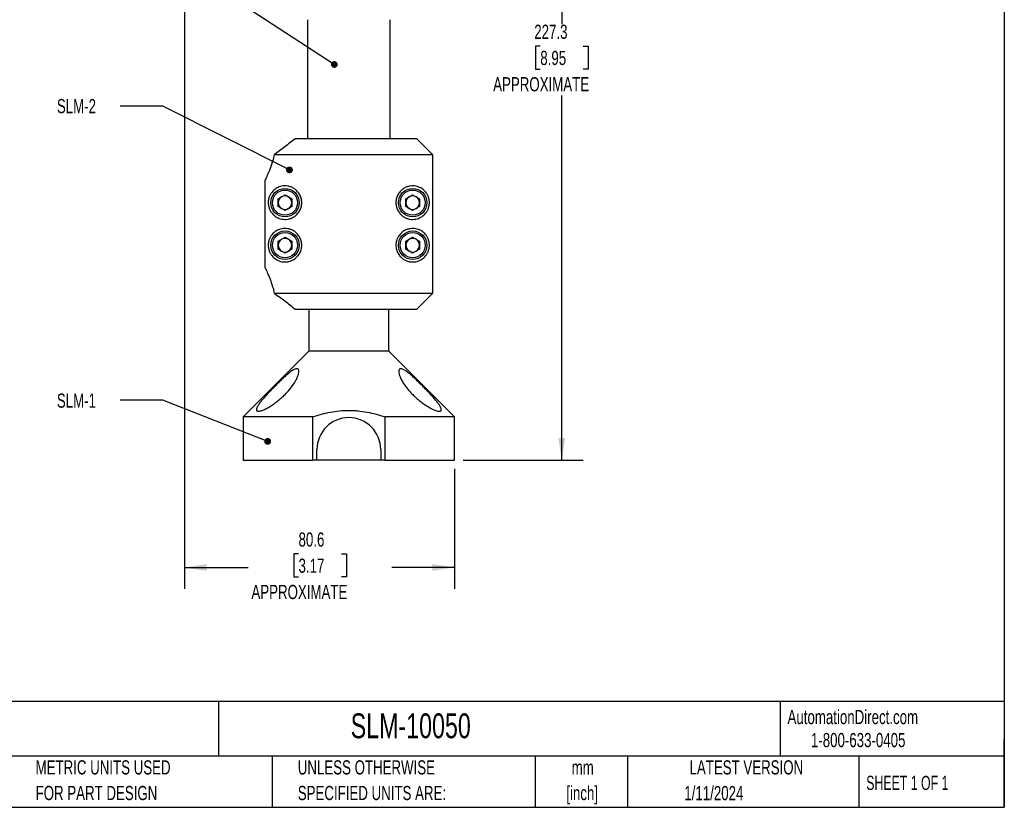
# Model space of a CAD drawing. Header units: millimetres. Extents: x 6 to 273, y 6 to 210.
# Tile 4 of 5: x 126 to 273, y 6 to 124. Entities that reach past the tile are written whole.
import ezdxf

# ---------------------------------------------------------------- set-up
doc = ezdxf.new("R2010")
doc.units = ezdxf.units.MM
doc.layers.add('DIMENSIONS', color=140, linetype='Continuous', lineweight=25)
doc.layers.add('TEXT', color=140, linetype='Continuous', lineweight=25)
doc.styles.add('SLDTEXTSTYLE0', font='TXT', dxfattribs={"width": 0.7})
doc.styles.add('SLDTEXTSTYLE1', font='TXT', dxfattribs={"width": 0.65})
doc.dimstyles.new('SLDDIMSTYLE0', dxfattribs={"dimtxt": 2.158008, "dimasz": 3.302, "dimexe": 0, "dimexo": 0.0625, "dimgap": 0.539502, "dimtad": 0, "dimtih": 1, "dimtoh": 1, "dimlfac": 2, "dimrnd": 1e-09, "dimzin": 12, "dimdsep": 46, "dimtxsty": 'SLDTEXTSTYLE0', "dimsah": 1, "dimcen": 0.09, "dimadec": 0, "dimazin": 3, "dimtfac": 1, "dimtofl": 0, "dimtmove": 0, "dimatfit": 3, "dimfxl": 0, "dimfrac": 2, "dimtolj": 1, "dimtzin": 12, "dimarcsym": 0})
doc.dimstyles.new('SLDDIMSTYLE1', dxfattribs={"dimtxt": 0.18, "dimasz": 1.016, "dimexe": 0, "dimexo": 0.0625, "dimgap": 0, "dimtad": 0, "dimtih": 1, "dimtoh": 1, "dimdec": 0, "dimrnd": 1e-09, "dimzin": 0, "dimdsep": 46, "dimtxsty": 'Standard', "dimblk1": 'DOT', "dimblk2": 'DOT', "dimsah": 1, "dimcen": 0.09, "dimadec": 0, "dimazin": 0, "dimtfac": 1.016, "dimtdec": 0, "dimtofl": 0, "dimtmove": 0, "dimatfit": 3, "dimldrblk": 'DOT', "dimfxl": 0, "dimfrac": 2, "dimtolj": 1, "dimtzin": 0, "dimarcsym": 0})

# ---------------------------------------------------------------- blocks, each defined once
blk = doc.blocks.new('_D')
at = {"layer": 'DIMENSIONS'}
for p, q in [((150.7, 138.19), (150.7, 38.96)), ((191, 56.86), (191, 38.96)), ((167.72, 44.15), (167, 44.15)), ((167, 44.15), (167, 40.72)), ((174.14, 44.15), (174.86, 44.15)), ((174.86, 44.15), (174.86, 40.72)), ((150.7, 42.13), (160.21, 42.13)), ((191, 42.13), (181.65, 42.13)), ((167, 40.72), (167.72, 40.72)), ((174.86, 40.72), (174.14, 40.72))]:
    blk.add_line(p, q, dxfattribs=at)
for points in [[(150.7, 42.13), (154, 41.62), (154, 42.64)], [(191, 42.13), (187.7, 42.64), (187.7, 41.62)]]:
    blk.add_solid(points, dxfattribs=at)
at = {"layer": 'DIMENSIONS', "attachment_point": 1, "style": 'SLDTEXTSTYLE0'}
for s, insert, char_height in [('80.6', (167.72, 47.36), 2.117), ('3.17', (167.72, 43.45), 2.117), ('APPROXIMATE', (160.69, 39.53), 2.1167)]:
    blk.add_mtext(s, dxfattribs=dict(at, insert=insert, char_height=char_height))
blk = doc.blocks.new('_D_1')
at = {"layer": 'DIMENSIONS'}
for p, q in [((192.27, 171.8), (210.18, 171.8)), ((207, 171.8), (207, 123.2)), ((203.8, 119.9), (203.07, 119.9)), ((203.07, 119.9), (203.07, 116.47)), ((210.21, 119.9), (210.93, 119.9)), ((210.93, 119.9), (210.93, 116.47)), ((203.07, 116.47), (203.8, 116.47)), ((210.93, 116.47), (210.21, 116.47)), ((207, 58.13), (207, 112.55)), ((192.27, 58.13), (210.18, 58.13))]:
    blk.add_line(p, q, dxfattribs=at)
for points in [[(207, 171.8), (206.5, 168.5), (207.51, 168.5)], [(207, 58.13), (207.51, 61.43), (206.5, 61.43)]]:
    blk.add_solid(points, dxfattribs=at)
at = {"layer": 'DIMENSIONS', "attachment_point": 1, "style": 'SLDTEXTSTYLE0'}
for s, insert, char_height in [('227.3', (202.9, 123.11), 2.117), ('8.95', (203.8, 119.2), 2.117), ('APPROXIMATE', (196.77, 115.28), 2.1167)]:
    blk.add_mtext(s, dxfattribs=dict(at, insert=insert, char_height=char_height))
blk = doc.blocks.new('_Dot')
at = {"color": 0, "linetype": 'ByBlock', "lineweight": -2}
blk.add_line((-0.5, 0), (-1, 0), dxfattribs=at)
at = {"color": 0, "linetype": 'ByBlock', "const_width": 0.5}
blk.add_lwpolyline([(-0.25, 0, 1), (0.25, 0, 1)], format="xyb", close=True, dxfattribs=at)

msp = doc.modelspace()

# ---------------------------------------------------------------- linework, layer by layer
for p, q in [((169.0745, 123.8499), (169.0745, 106.0818)), ((181.3723, 106.0818), (181.3723, 123.8499)), ((185.3842, 106.0818), (167.2242, 106.0818)), ((187.7713, 103.7005), (164.0939, 103.7005)), ((187.7713, 83.063), (187.7713, 103.7005)), ((162.6755, 99.8164), (162.6755, 86.9471)), ((164.6774, 97.1462), (165.6984, 97.7357)), ((164.6774, 95.9673), (164.6774, 97.1462)), ((165.6984, 97.7357), (166.7194, 97.1462)), ((166.7194, 97.1462), (166.7194, 95.9673)), ((183.7274, 97.1462), (184.7484, 97.7357)), ((183.7274, 95.9673), (183.7274, 97.1462)), ((184.7484, 97.7357), (185.7694, 97.1462)), ((185.7694, 97.1462), (185.7694, 95.9673)), ((165.6984, 95.3778), (164.6774, 95.9673)), ((166.7194, 95.9673), (165.6984, 95.3778)), ((184.7484, 95.3778), (183.7274, 95.9673)), ((185.7694, 95.9673), (184.7484, 95.3778)), ((164.6774, 90.7962), (165.6984, 91.3857)), ((165.6984, 91.3857), (166.7194, 90.7962)), ((183.7274, 90.7962), (184.7484, 91.3857)), ((184.7484, 91.3857), (185.7694, 90.7962)), ((164.6774, 89.6173), (164.6774, 90.7962)), ((166.7194, 90.7962), (166.7194, 89.6173)), ((183.7274, 89.6173), (183.7274, 90.7962)), ((185.7694, 90.7962), (185.7694, 89.6173)), ((165.6984, 89.0278), (164.6774, 89.6173)), ((166.7194, 89.6173), (165.6984, 89.0278)), ((184.7484, 89.0278), (183.7274, 89.6173)), ((185.7694, 89.6173), (184.7484, 89.0278)), ((164.0939, 83.063), (187.7713, 83.063)), ((167.2242, 80.6818), (185.3842, 80.6818)), ((169.2703, 80.6818), (169.2703, 74.4019)), ((181.1765, 74.4019), (181.1765, 80.6818)), ((169.2703, 74.4019), (159.4754, 64.6071)), ((181.1765, 74.4019), (169.2703, 74.4019)), ((190.9714, 64.6071), (181.1765, 74.4019)), ((159.4437, 64.6071), (159.4437, 58.1301)), ((169.8297, 64.6071), (159.4437, 64.6071)), ((169.8297, 58.1301), (169.8297, 64.6071)), ((180.6172, 64.6071), (180.6172, 58.1301)), ((191.0032, 64.6071), (180.6172, 64.6071)), ((191.0032, 58.1301), (191.0032, 64.6071)), ((170.4609, 58.1301), (170.4609, 59.7176)), ((179.9859, 59.7176), (179.9859, 58.1301)), ((159.4437, 58.1301), (169.8297, 58.1301)), ((170.4609, 58.1301), (169.8297, 58.1301)), ((179.9859, 58.1301), (170.4609, 58.1301)), ((180.6172, 58.1301), (179.9859, 58.1301)), ((180.6172, 58.1301), (191.0032, 58.1301))]:
    msp.add_line(p, q)
for centre, radius in [((165.6984, 96.5568), 2.125), ((184.7484, 96.5568), 2.125), ((165.6984, 96.5568), 1.875), ((184.7484, 96.5568), 1.875), ((165.6984, 90.2068), 2.125), ((165.6984, 90.2068), 1.875), ((184.7484, 90.2068), 2.125), ((184.7484, 90.2068), 1.875)]:
    msp.add_circle(centre, radius)
for centre, radius, start, end in [((165.6984, 96.5568), 1.021, 120, 180), ((165.6984, 96.5568), 1.021, 60, 120), ((165.6984, 96.5568), 1.021, 0, 60), ((184.7484, 96.5568), 1.021, 120, 180), ((184.7484, 96.5568), 1.021, 60, 120), ((184.7484, 96.5568), 1.021, 0, 60), ((165.6984, 96.5568), 1.021, 180, 240), ((165.6984, 96.5568), 1.021, 240, 300), ((165.6984, 96.5568), 1.021, 300, 0), ((184.7484, 96.5568), 1.021, 180, 240), ((184.7484, 96.5568), 1.021, 240, 300), ((184.7484, 96.5568), 1.021, 300, 0), ((165.6984, 90.2068), 1.021, 60, 120), ((184.7484, 90.2068), 1.021, 60, 120), ((165.6984, 90.2068), 1.021, 120, 180), ((165.6984, 90.2068), 1.021, 180, 240), ((165.6984, 90.2068), 1.021, 0, 60), ((165.6984, 90.2068), 1.021, 300, 0), ((184.7484, 90.2068), 1.021, 120, 180), ((184.7484, 90.2068), 1.021, 180, 240), ((184.7484, 90.2068), 1.021, 0, 60), ((184.7484, 90.2068), 1.021, 300, 0), ((165.6984, 90.2068), 1.021, 240, 300), ((184.7484, 90.2068), 1.021, 240, 300), ((175.2234, 59.7176), 4.7625, 0, 180)]:
    msp.add_arc(centre, radius, start, end)
for points, knots in [([(167.2242, 106.0818), (166.7013, 105.6713), (166.1777, 105.2694), (165.1332, 104.4768), (164.6123, 104.0863), (164.0939, 103.7005)], [0, 0, 0, 0, 0.5, 0.5, 1, 1, 1, 1]), ([(164.0939, 103.7005), (163.9818, 103.1767), (163.8449, 102.6985), (163.6266, 102.0401), (163.551, 101.8294), (163.4025, 101.4373), (163.3294, 101.2553), (163.1888, 100.9184), (163.1213, 100.7636), (163.0266, 100.5526), (162.996, 100.4856), (162.9385, 100.3611), (162.9114, 100.3032), (162.7848, 100.0353), (162.7117, 99.8888), (162.6755, 99.8164)], [0, 0, 0, 0, 0.25, 0.25, 0.375, 0.375, 0.5, 0.5, 0.625, 0.625, 0.6875, 0.6875, 0.75, 0.75, 1, 1, 1, 1]), ([(163.1984, 96.5527), (163.1983, 96.61), (163.2002, 96.6671), (163.2076, 96.7775), (163.2129, 96.8309), (163.2266, 96.9346), (163.2348, 96.9847), (163.2532, 97.0794), (163.2633, 97.1245), (163.2962, 97.2549), (163.3215, 97.3356), (163.3765, 97.4869), (163.4062, 97.5573), (163.501, 97.7581), (163.5714, 97.8773), (163.7238, 98.0958), (163.8061, 98.1955), (163.9829, 98.3798), (164.0779, 98.4646), (164.2795, 98.619), (164.3857, 98.6882), (164.721, 98.8718), (164.9666, 98.9631), (165.3734, 99.0394), (165.5154, 99.0543), (165.8058, 99.0587), (165.955, 99.0484), (166.1846, 99.0103), (166.2621, 98.9937), (166.419, 98.952), (166.4983, 98.9268), (166.7345, 98.8382), (166.891, 98.7615), (167.1213, 98.6143), (167.1978, 98.5595), (167.3462, 98.4393), (167.418, 98.3741), (167.625, 98.1622), (167.7529, 97.9968), (167.9123, 97.7229), (167.9604, 97.627), (168.0453, 97.4251), (168.0815, 97.3204), (168.1396, 97.1071), (168.1618, 96.9979), (168.1915, 96.7742), (168.1988, 96.6606), (168.198, 96.4362), (168.1901, 96.3245), (168.1593, 96.1021), (168.1361, 95.991), (168.047, 95.6719), (167.9614, 95.4731), (167.7453, 95.1057), (167.6198, 94.9451), (167.4119, 94.7336), (167.339, 94.668), (167.1912, 94.5491), (167.1158, 94.4954), (166.9628, 94.3982), (166.8852, 94.3547), (166.7283, 94.2771), (166.6487, 94.2429), (166.4121, 94.1549), (166.2563, 94.1149), (165.9499, 94.0646), (165.7983, 94.0545), (165.5075, 94.0598), (165.3682, 94.0749), (164.9672, 94.1507), (164.7221, 94.2411), (164.3852, 94.4256), (164.2782, 94.4954), (164.0779, 94.649), (163.9839, 94.7329), (163.8078, 94.9161), (163.7257, 95.0153), (163.5731, 95.2336), (163.5023, 95.3531), (163.408, 95.5521), (163.3785, 95.6218), (163.3237, 95.7714), (163.2983, 95.8514), (163.2535, 96.027), (163.2346, 96.1205), (163.2067, 96.3278), (163.1986, 96.438), (163.1984, 96.5527)], [0, 0, 0, 0, 0.0078125, 0.0078125, 0.015625, 0.015625, 0.0234375, 0.0234375, 0.03125, 0.03125, 0.046875, 0.046875, 0.0625, 0.0625, 0.09375, 0.09375, 0.125, 0.125, 0.15625, 0.15625, 0.1875, 0.1875, 0.25, 0.25, 0.28125, 0.28125, 0.3125, 0.3125, 0.328125, 0.328125, 0.34375, 0.34375, 0.375, 0.375, 0.390625, 0.390625, 0.40625, 0.40625, 0.4375, 0.4375, 0.453125, 0.453125, 0.46875, 0.46875, 0.484375, 0.484375, 0.5, 0.5, 0.515625, 0.515625, 0.53125, 0.53125, 0.5625, 0.5625, 0.59375, 0.59375, 0.609375, 0.609375, 0.625, 0.625, 0.640625, 0.640625, 0.65625, 0.65625, 0.6875, 0.6875, 0.71875, 0.71875, 0.75, 0.75, 0.8125, 0.8125, 0.84375, 0.84375, 0.875, 0.875, 0.90625, 0.90625, 0.9375, 0.9375, 0.953125, 0.953125, 0.96875, 0.96875, 0.984375, 0.984375, 1, 1, 1, 1]), ([(182.2484, 96.5597), (182.2486, 96.6737), (182.2564, 96.7862), (182.2873, 97.01), (182.3102, 97.1198), (182.369, 97.3317), (182.405, 97.4343), (182.4895, 97.6333), (182.5384, 97.7303), (182.699, 98.0041), (182.824, 98.1649), (183.1022, 98.4487), (183.2504, 98.5665), (183.5563, 98.7617), (183.7156, 98.8396), (184.0292, 98.9569), (184.1847, 98.9973), (184.4912, 99.0483), (184.6428, 99.0587), (184.9329, 99.0542), (185.0726, 99.0394), (185.3415, 98.9892), (185.4708, 98.9538), (185.7193, 98.8643), (185.8379, 98.8105), (186.1732, 98.6268), (186.3718, 98.4749), (186.6363, 98.2006), (186.7189, 98.1011), (186.8725, 97.882), (186.9425, 97.7639), (187.0368, 97.566), (187.0665, 97.4965), (187.1216, 97.3469), (187.1474, 97.2661), (187.1921, 97.0921), (187.2114, 96.9981), (187.2325, 96.8431), (187.2381, 96.7898), (187.246, 96.6795), (187.2482, 96.6225), (187.2486, 96.5098), (187.2469, 96.4527), (187.2398, 96.3419), (187.2345, 96.2887), (187.2146, 96.1342), (187.1957, 96.0379), (187.1516, 95.8618), (187.1262, 95.7804), (187.0714, 95.6294), (187.0419, 95.5591), (186.9477, 95.359), (186.8771, 95.2389), (186.7244, 95.0195), (186.6422, 94.9198), (186.4662, 94.7359), (186.3722, 94.6517), (186.172, 94.4978), (186.0653, 94.4278), (185.7272, 94.242), (185.481, 94.1509), (185.0773, 94.0747), (184.937, 94.0596), (184.6438, 94.0547), (184.4938, 94.0649), (184.1881, 94.1154), (184.0324, 94.1556), (183.7953, 94.2441), (183.7157, 94.2784), (183.5589, 94.3561), (183.4813, 94.3998), (183.3283, 94.4973), (183.2528, 94.5512), (183.1047, 94.6707), (183.0318, 94.7366), (182.8933, 94.878), (182.8272, 94.9538), (182.7025, 95.1164), (182.6434, 95.2039), (182.5362, 95.3874), (182.4881, 95.4832), (182.4036, 95.6829), (182.3671, 95.7876), (182.2785, 96.1105), (182.2481, 96.3319), (182.2484, 96.5597)], [0, 0, 0, 0, 0.015625, 0.015625, 0.03125, 0.03125, 0.046875, 0.046875, 0.0625, 0.0625, 0.09375, 0.09375, 0.125, 0.125, 0.15625, 0.15625, 0.1875, 0.1875, 0.21875, 0.21875, 0.25, 0.25, 0.28125, 0.28125, 0.3125, 0.3125, 0.375, 0.375, 0.40625, 0.40625, 0.4375, 0.4375, 0.453125, 0.453125, 0.46875, 0.46875, 0.484375, 0.484375, 0.4921875, 0.4921875, 0.5, 0.5, 0.5078125, 0.5078125, 0.515625, 0.515625, 0.53125, 0.53125, 0.546875, 0.546875, 0.5625, 0.5625, 0.59375, 0.59375, 0.625, 0.625, 0.65625, 0.65625, 0.6875, 0.6875, 0.75, 0.75, 0.78125, 0.78125, 0.8125, 0.8125, 0.84375, 0.84375, 0.859375, 0.859375, 0.875, 0.875, 0.890625, 0.890625, 0.90625, 0.90625, 0.921875, 0.921875, 0.9375, 0.9375, 0.953125, 0.953125, 0.96875, 0.96875, 1, 1, 1, 1]), ([(163.1984, 90.2027), (163.1983, 90.26), (163.2002, 90.3171), (163.2076, 90.4275), (163.2129, 90.4809), (163.2266, 90.5846), (163.2348, 90.6347), (163.2532, 90.7294), (163.2633, 90.7745), (163.2962, 90.9049), (163.3215, 90.9856), (163.3765, 91.1369), (163.4062, 91.2073), (163.501, 91.4081), (163.5714, 91.5273), (163.7238, 91.7458), (163.8061, 91.8455), (163.9829, 92.0298), (164.0779, 92.1146), (164.2795, 92.269), (164.3857, 92.3382), (164.721, 92.5218), (164.9666, 92.6131), (165.3734, 92.6894), (165.5154, 92.7043), (165.8058, 92.7087), (165.955, 92.6984), (166.1846, 92.6603), (166.2621, 92.6437), (166.419, 92.602), (166.4983, 92.5768), (166.7345, 92.4882), (166.891, 92.4115), (167.1213, 92.2643), (167.1978, 92.2095), (167.3462, 92.0893), (167.418, 92.0241), (167.625, 91.8122), (167.7529, 91.6468), (167.9123, 91.3729), (167.9604, 91.277), (168.0453, 91.0751), (168.0815, 90.9704), (168.1396, 90.7571), (168.1618, 90.6479), (168.1915, 90.4242), (168.1988, 90.3106), (168.198, 90.0862), (168.1901, 89.9745), (168.1593, 89.7521), (168.1361, 89.641), (168.047, 89.3219), (167.9614, 89.1231), (167.7453, 88.7557), (167.6198, 88.5951), (167.4119, 88.3836), (167.339, 88.318), (167.1912, 88.1991), (167.1158, 88.1454), (166.9628, 88.0482), (166.8852, 88.0047), (166.7283, 87.9271), (166.6487, 87.8929), (166.4121, 87.8049), (166.2563, 87.7649), (165.9499, 87.7146), (165.7983, 87.7045), (165.5075, 87.7098), (165.3682, 87.7249), (164.9672, 87.8007), (164.7221, 87.8911), (164.3852, 88.0756), (164.2782, 88.1454), (164.0779, 88.299), (163.9839, 88.3829), (163.8078, 88.5661), (163.7257, 88.6653), (163.5731, 88.8836), (163.5023, 89.0031), (163.408, 89.2021), (163.3785, 89.2718), (163.3237, 89.4214), (163.2983, 89.5014), (163.2535, 89.677), (163.2346, 89.7705), (163.2067, 89.9778), (163.1986, 90.088), (163.1984, 90.2027)], [0, 0, 0, 0, 0.0078125, 0.0078125, 0.015625, 0.015625, 0.0234375, 0.0234375, 0.03125, 0.03125, 0.046875, 0.046875, 0.0625, 0.0625, 0.09375, 0.09375, 0.125, 0.125, 0.15625, 0.15625, 0.1875, 0.1875, 0.25, 0.25, 0.28125, 0.28125, 0.3125, 0.3125, 0.328125, 0.328125, 0.34375, 0.34375, 0.375, 0.375, 0.390625, 0.390625, 0.40625, 0.40625, 0.4375, 0.4375, 0.453125, 0.453125, 0.46875, 0.46875, 0.484375, 0.484375, 0.5, 0.5, 0.515625, 0.515625, 0.53125, 0.53125, 0.5625, 0.5625, 0.59375, 0.59375, 0.609375, 0.609375, 0.625, 0.625, 0.640625, 0.640625, 0.65625, 0.65625, 0.6875, 0.6875, 0.71875, 0.71875, 0.75, 0.75, 0.8125, 0.8125, 0.84375, 0.84375, 0.875, 0.875, 0.90625, 0.90625, 0.9375, 0.9375, 0.953125, 0.953125, 0.96875, 0.96875, 0.984375, 0.984375, 1, 1, 1, 1]), ([(182.2484, 90.2097), (182.2486, 90.3237), (182.2564, 90.4362), (182.2873, 90.66), (182.3102, 90.7698), (182.369, 90.9817), (182.405, 91.0843), (182.4895, 91.2833), (182.5384, 91.3803), (182.699, 91.6541), (182.824, 91.8149), (183.1022, 92.0987), (183.2504, 92.2165), (183.5563, 92.4117), (183.7156, 92.4896), (184.0292, 92.6069), (184.1847, 92.6473), (184.4912, 92.6983), (184.6428, 92.7087), (184.9329, 92.7042), (185.0726, 92.6894), (185.3415, 92.6392), (185.4708, 92.6038), (185.7193, 92.5143), (185.8379, 92.4605), (186.1732, 92.2768), (186.3718, 92.1249), (186.6363, 91.8506), (186.7189, 91.7511), (186.8725, 91.532), (186.9425, 91.4139), (187.0368, 91.216), (187.0665, 91.1465), (187.1216, 90.9969), (187.1474, 90.9161), (187.1921, 90.7421), (187.2114, 90.6481), (187.2325, 90.4931), (187.2381, 90.4398), (187.246, 90.3295), (187.2482, 90.2725), (187.2486, 90.1598), (187.2469, 90.1027), (187.2398, 89.9919), (187.2345, 89.9387), (187.2146, 89.7842), (187.1957, 89.6879), (187.1516, 89.5118), (187.1262, 89.4304), (187.0714, 89.2794), (187.0419, 89.2091), (186.9477, 89.009), (186.8771, 88.8889), (186.7244, 88.6695), (186.6422, 88.5698), (186.4662, 88.3859), (186.3722, 88.3017), (186.172, 88.1478), (186.0653, 88.0778), (185.7272, 87.892), (185.481, 87.8009), (185.0773, 87.7247), (184.937, 87.7096), (184.6438, 87.7047), (184.4938, 87.7149), (184.1881, 87.7654), (184.0324, 87.8056), (183.7953, 87.8941), (183.7157, 87.9284), (183.5589, 88.0061), (183.4813, 88.0498), (183.3283, 88.1473), (183.2528, 88.2012), (183.1047, 88.3207), (183.0318, 88.3866), (182.8933, 88.528), (182.8272, 88.6038), (182.7025, 88.7664), (182.6434, 88.8539), (182.5362, 89.0374), (182.4881, 89.1332), (182.4036, 89.3329), (182.3671, 89.4376), (182.2785, 89.7605), (182.2481, 89.9819), (182.2484, 90.2097)], [0, 0, 0, 0, 0.015625, 0.015625, 0.03125, 0.03125, 0.046875, 0.046875, 0.0625, 0.0625, 0.09375, 0.09375, 0.125, 0.125, 0.15625, 0.15625, 0.1875, 0.1875, 0.21875, 0.21875, 0.25, 0.25, 0.28125, 0.28125, 0.3125, 0.3125, 0.375, 0.375, 0.40625, 0.40625, 0.4375, 0.4375, 0.453125, 0.453125, 0.46875, 0.46875, 0.484375, 0.484375, 0.4921875, 0.4921875, 0.5, 0.5, 0.5078125, 0.5078125, 0.515625, 0.515625, 0.53125, 0.53125, 0.546875, 0.546875, 0.5625, 0.5625, 0.59375, 0.59375, 0.625, 0.625, 0.65625, 0.65625, 0.6875, 0.6875, 0.75, 0.75, 0.78125, 0.78125, 0.8125, 0.8125, 0.84375, 0.84375, 0.859375, 0.859375, 0.875, 0.875, 0.890625, 0.890625, 0.90625, 0.90625, 0.921875, 0.921875, 0.9375, 0.9375, 0.953125, 0.953125, 0.96875, 0.96875, 1, 1, 1, 1]), ([(162.6755, 86.9471), (162.7116, 86.8749), (162.7846, 86.7287), (162.9374, 86.4054), (162.9959, 86.2794), (163.1213, 85.9998), (163.1886, 85.8456), (163.2942, 85.5927), (163.3301, 85.5049), (163.4031, 85.3219), (163.4404, 85.2264), (163.5519, 84.9318), (163.6261, 84.7246), (163.7709, 84.2882), (163.8415, 84.0591), (163.975, 83.5774), (164.038, 83.3243), (164.0939, 83.063)], [0, 0, 0, 0, 0.25, 0.25, 0.375, 0.375, 0.5, 0.5, 0.5625, 0.5625, 0.625, 0.625, 0.75, 0.75, 0.875, 0.875, 1, 1, 1, 1]), ([(164.0939, 83.063), (164.6123, 82.6772), (165.1332, 82.2867), (166.1777, 81.4941), (166.7013, 81.0922), (167.2242, 80.6818)], [0, 0, 0, 0, 0.5, 0.5, 1, 1, 1, 1]), ([(166.2096, 68.4768), (166.0536, 68.2986), (165.888, 68.1212), (165.5437, 67.7741), (165.365, 67.6045), (164.9943, 67.2729), (164.8023, 67.1108), (164.4036, 66.7945), (164.2012, 66.6437), (163.8953, 66.4304), (163.7929, 66.3614), (163.5872, 66.2278), (163.4833, 66.1628), (163.175, 65.9779), (162.9744, 65.868), (162.6834, 65.7256), (162.5888, 65.6824), (162.4078, 65.6059), (162.321, 65.5725), (162.1553, 65.5158), (162.0763, 65.4926), (161.9317, 65.4582), (161.8654, 65.4468), (161.7453, 65.4357), (161.691, 65.4361), (161.598, 65.449), (161.5591, 65.4613), (161.496, 65.497), (161.4716, 65.5205), (161.4372, 65.5785), (161.4272, 65.6131), (161.4186, 65.7295), (161.4401, 65.8252), (161.5302, 66.0475), (161.597, 66.1707), (161.7659, 66.4382), (161.8691, 66.5838), (162.0986, 66.8852), (162.2253, 67.0417), (162.499, 67.3661), (162.6471, 67.5351), (162.9536, 67.8757), (163.1123, 68.0479), (163.4395, 68.3962), (163.6078, 68.5723), (163.9537, 68.9287), (164.131, 69.1087), (164.4854, 69.4636), (164.6637, 69.6397), (165.023, 69.9886), (165.2043, 70.1618), (165.5696, 70.5023), (165.7501, 70.6665), (166.0187, 70.9008), (166.1078, 70.9768), (166.2854, 71.124), (166.3744, 71.1956), (166.6361, 71.3971), (166.8036, 71.5146), (167.0422, 71.6523), (167.1183, 71.6908), (167.2607, 71.7495), (167.328, 71.7701), (167.4491, 71.7902), (167.5024, 71.7897), (167.5951, 71.7686), (167.6348, 71.7477), (167.6984, 71.6875), (167.7224, 71.6489), (167.7567, 71.5573), (167.7671, 71.504), (167.7796, 71.3288), (167.7638, 71.1931), (167.7127, 70.9708), (167.6909, 70.8936), (167.6397, 70.7363), (167.6102, 70.656), (167.5109, 70.4106), (167.4306, 70.2413), (167.244, 69.8939), (167.1382, 69.717), (166.7922, 69.1878), (166.5216, 68.8333), (166.2096, 68.4768)], [0, 0, 0, 0, 0.03125, 0.03125, 0.0625, 0.0625, 0.09375, 0.09375, 0.125, 0.125, 0.140625, 0.140625, 0.15625, 0.15625, 0.1875, 0.1875, 0.203125, 0.203125, 0.21875, 0.21875, 0.234375, 0.234375, 0.25, 0.25, 0.265625, 0.265625, 0.28125, 0.28125, 0.296875, 0.296875, 0.3125, 0.3125, 0.34375, 0.34375, 0.375, 0.375, 0.40625, 0.40625, 0.4375, 0.4375, 0.46875, 0.46875, 0.5, 0.5, 0.53125, 0.53125, 0.5625, 0.5625, 0.59375, 0.59375, 0.625, 0.625, 0.65625, 0.65625, 0.671875, 0.671875, 0.6875, 0.6875, 0.71875, 0.71875, 0.734375, 0.734375, 0.75, 0.75, 0.765625, 0.765625, 0.78125, 0.78125, 0.796875, 0.796875, 0.8125, 0.8125, 0.84375, 0.84375, 0.859375, 0.859375, 0.875, 0.875, 0.90625, 0.90625, 0.9375, 0.9375, 1, 1, 1, 1]), ([(188.7527, 66.3244), (188.8399, 66.188), (188.9094, 66.0617), (188.9793, 65.8945), (188.997, 65.8422), (189.0198, 65.7451), (189.0249, 65.7004), (189.0212, 65.6212), (189.0125, 65.5864), (188.9804, 65.5268), (188.9568, 65.5019), (188.8951, 65.4642), (188.8571, 65.4512), (188.7666, 65.4368), (188.7136, 65.4354), (188.5347, 65.4497), (188.3922, 65.4826), (188.1466, 65.5649), (188.0589, 65.5981), (187.8789, 65.6731), (187.7859, 65.7152), (187.4991, 65.854), (187.2952, 65.9648), (186.8881, 66.2072), (186.6829, 66.3397), (186.2706, 66.6255), (186.0676, 66.7761), (185.673, 67.0874), (185.4804, 67.2489), (185.1047, 67.5831), (184.9241, 67.754), (184.5812, 68.0978), (184.4181, 68.2716), (184.108, 68.6233), (183.9603, 68.8021), (183.6846, 69.1601), (183.5577, 69.3378), (183.3252, 69.6903), (183.2197, 69.8651), (183.0314, 70.2111), (182.9483, 70.3834), (182.8125, 70.7127), (182.7591, 70.8707), (182.6871, 71.1679), (182.6688, 71.3077), (182.6772, 71.485), (182.6859, 71.539), (182.7172, 71.6344), (182.74, 71.6754), (182.8, 71.7391), (182.8376, 71.7624), (182.9285, 71.7883), (182.9806, 71.7907), (183.0976, 71.7753), (183.1629, 71.7573), (183.3044, 71.702), (183.379, 71.6656), (183.535, 71.5781), (183.6169, 71.5267), (183.7848, 71.4127), (183.87, 71.3507), (184.043, 71.2188), (184.1308, 71.1489), (184.3087, 71.0025), (184.399, 70.9258), (184.6689, 70.6914), (184.8491, 70.5281), (185.2111, 70.1915), (185.3942, 70.0171), (185.7567, 69.6656), (185.9358, 69.489), (186.2902, 69.1346), (186.4656, 68.9567), (186.8124, 68.5999), (186.9837, 68.421), (187.3132, 68.0708), (187.4726, 67.8984), (187.7024, 67.6435), (187.7775, 67.5591), (187.9243, 67.3917), (187.9963, 67.3082), (188.2043, 67.0627), (188.332, 66.9055), (188.5626, 66.6046), (188.6655, 66.4608), (188.7527, 66.3244)], [0, 0, 0, 0, 0.03125, 0.03125, 0.046875, 0.046875, 0.0625, 0.0625, 0.078125, 0.078125, 0.09375, 0.09375, 0.109375, 0.109375, 0.125, 0.125, 0.15625, 0.15625, 0.171875, 0.171875, 0.1875, 0.1875, 0.21875, 0.21875, 0.25, 0.25, 0.28125, 0.28125, 0.3125, 0.3125, 0.34375, 0.34375, 0.375, 0.375, 0.40625, 0.40625, 0.4375, 0.4375, 0.46875, 0.46875, 0.5, 0.5, 0.53125, 0.53125, 0.5625, 0.5625, 0.578125, 0.578125, 0.59375, 0.59375, 0.609375, 0.609375, 0.625, 0.625, 0.640625, 0.640625, 0.65625, 0.65625, 0.671875, 0.671875, 0.6875, 0.6875, 0.703125, 0.703125, 0.71875, 0.71875, 0.75, 0.75, 0.78125, 0.78125, 0.8125, 0.8125, 0.84375, 0.84375, 0.875, 0.875, 0.90625, 0.90625, 0.921875, 0.921875, 0.9375, 0.9375, 0.96875, 0.96875, 1, 1, 1, 1]), ([(169.8297, 64.6071), (170.7035, 64.9064), (171.5877, 65.1449), (173.3812, 65.4714), (174.2907, 65.559), (175.446, 65.5597), (175.6781, 65.5544), (176.1391, 65.533), (176.3686, 65.517), (177.0542, 65.4537), (178.4142, 65.2651), (179.7427, 64.9066), (180.6172, 64.6071)], [0, 0, 0, 0, 0.25, 0.25, 0.5, 0.5, 0.5625, 0.5625, 0.625, 0.625, 0.75, 1, 1, 1, 1])]:
    msp.add_open_spline(points, degree=3, knots=knots)
for points in [[(187.7713, 103.7005), (186.9758, 104.4944), (186.1801, 105.2882), (185.3842, 106.0818)], [(185.3842, 80.6818), (186.1801, 81.4753), (186.9758, 82.2691), (187.7713, 83.063)]]:
    msp.add_open_spline(points, degree=3)
at = {"layer": 'TEXT'}
for p, q in [((273.05, 209.55), (273.05, 6.35)), ((273.05, 22.1261), (6.35, 22.1261)), ((155.7589, 22.1261), (155.7589, 13.97)), ((239.5754, 22.1261), (239.5754, 13.97)), ((273.05, 6.35), (273.05, 16.51)), ((273.05, 13.97), (6.35, 13.97)), ((163.7802, 13.97), (163.7802, 6.35)), ((203.0243, 13.97), (203.0243, 6.35)), ((216.8121, 13.97), (216.8121, 6.35)), ((251.3487, 13.97), (251.3487, 6.35)), ((6.35, 6.35), (273.05, 6.35))]:
    msp.add_line(p, q, dxfattribs=at)

# ---------------------------------------------------------------- texts
at = {"color": 179, "linetype": 'Continuous', "lineweight": 18, "char_height": 2.116667, "attachment_point": 1, "style": 'SLDTEXTSTYLE0'}
for s, insert in [('AutomationDirect.com', (240.695, 20.8765)), ('1-800-633-0405', (244.1916, 17.437))]:
    msp.add_mtext(s, dxfattribs=dict(at, insert=insert))
at = {"layer": 'DIMENSIONS', "char_height": 2.11667, "attachment_point": 1, "style": 'SLDTEXTSTYLE0'}
for s, insert in [('SLM-2', (131.6543, 112.0221)), ('SLM-1', (131.6543, 68.0797))]:
    msp.add_mtext(s, dxfattribs=dict(at, insert=insert))
at = {"layer": 'TEXT'}
for s, insert, char_height, attachment_point, style in [('SLM-10050', (175.5018, 20.362), 3.70417, 1, 'SLDTEXTSTYLE0'), ('METRIC UNITS USED', (128.4784, 13.364), 2.116667, 1, 'SLDTEXTSTYLE0'), ('UNLESS OTHERWISE', (167.6079, 13.364), 2.116667, 1, 'SLDTEXTSTYLE0'), ('LATEST VERSION', (234.5521, 13.364), 2.116667, 2, 'SLDTEXTSTYLE0'), ('mm', (210.1304, 13.355), 2.11667, 2, 'SLDTEXTSTYLE0'), ('SHEET 1 OF 1', (252.4413, 11.0515), 2.116667, 1, 'SLDTEXTSTYLE1'), ('FOR PART DESIGN', (128.4784, 9.5418), 2.116667, 1, 'SLDTEXTSTYLE0'), ('SPECIFIED UNITS ARE:', (167.6079, 9.5418), 2.116667, 1, 'SLDTEXTSTYLE0'), ('[inch]', (210.0466, 9.5328), 2.11667, 2, 'SLDTEXTSTYLE0'), ('1/11/2024', (229.7015, 9.5264), 2.11667, 2, 'SLDTEXTSTYLE0')]:
    msp.add_mtext(s, dxfattribs=dict(at, insert=insert, char_height=char_height, attachment_point=attachment_point, style=style))

# ---------------------------------------------------------------- dimensions: what is measured, and where the dimension line sits
at = {"layer": 'DIMENSIONS'}
for base, p1, p2, angle, picture, middle in [((207.0032, 58.1301), (191.0032, 171.8016), (191.0032, 58.1301), 90, '_D_1', (207.0032, 117.8784)), ((191.00317, 42.13004), (150.7007, 139.46309), (191.00317, 58.13005), 0, '_D', (170.93059, 42.13004))]:
    dim = msp.add_linear_dim(base=base, p1=p1, p2=p2, angle=angle, text='<>\\PAPPROXIMATE', dimstyle='SLDDIMSTYLE0', dxfattribs=at)
    dim.commit()
    dim.dimension.update_dxf_attribs({"geometry": picture, "text_midpoint": middle, "dimtype": 160})

# ---------------------------------------------------------------- leaders
for points in [[(173.0581, 117.171), (152.3291, 130.6582), (145.9791, 130.6582)], [(166.3684, 101.4411), (147.4569, 110.9538), (141.1069, 110.9538)], [(163.114, 60.9412), (147.4569, 67.1114), (141.1069, 67.1114)]]:
    msp.add_leader(points, dimstyle='SLDDIMSTYLE1', dxfattribs=at)

doc.saveas('drawing.dxf')
